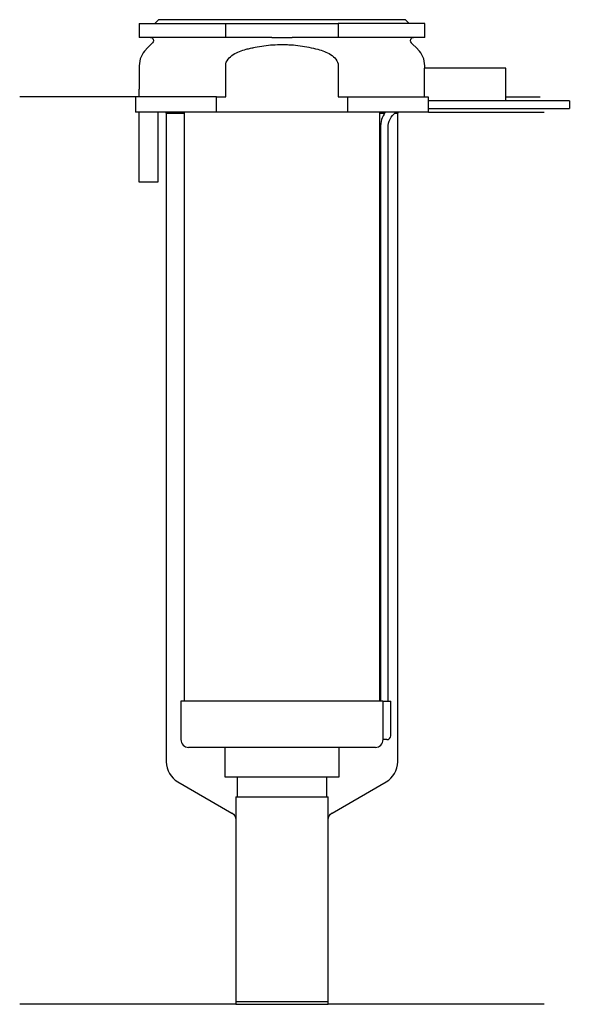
# Model space of a CAD drawing. Header units: millimetres. Extents: x 24 to 95, y 157 to 284.
import ezdxf

# ---------------------------------------------------------------- set-up
doc = ezdxf.new("R2010")
doc.units = ezdxf.units.MM
doc.layers.add('201', color=7, linetype='Continuous')
doc.layers.add('30', color=7, linetype='Continuous')

msp = doc.modelspace()

# ---------------------------------------------------------------- linework, layer by layer
at = {"layer": '201', "color": 113}
for p, q in [((38.53, 274.31), (23.53, 274.31)), ((38.53, 274.31), (38.53, 272.31)), ((86.53, 274.31), (90.99, 274.31)), ((42.43, 272.31), (42.53, 272.21)), ((42.53, 272.21), (42.53, 188.14)), ((42.53, 272.21), (44.83, 272.21)), ((70.23, 272.21), (70.84, 272.21)), ((72.15, 272.21), (72.53, 272.21)), ((72.53, 272.21), (72.63, 272.31)), ((72.53, 188.14), (72.53, 272.21)), ((76.53, 272.31), (91.53, 272.31)), ((44.03, 185.54), (51.03, 181.5)), ((64.02, 181.5), (71.03, 185.54)), ((51.53, 180.64), (51.53, 156.71)), ((63.52, 156.71), (63.52, 180.64)), ((51.53, 156.71), (23.53, 156.71)), ((51.53, 156.71), (63.52, 156.71)), ((91.53, 156.71), (63.52, 156.71))]:
    msp.add_line(p, q, dxfattribs=at)
for centre, start, end in [((45.53, 188.14), 180, 240), ((69.53, 188.14), 300, 360)]:
    msp.add_arc(centre, 3, start, end, dxfattribs=at)
at = {"layer": '201', "color": 113, "extrusion": (0, 0, -1)}
for centre, start, end in [((-50.53, 180.64), 120, 180), ((-64.52, 180.64), 0, 60)]:
    msp.add_arc(centre, 1, start, end, dxfattribs=at)
at = {"layer": '30', "color": 113}
for p, q in [((39.03, 283.81), (39.03, 282.01)), ((39.03, 283.81), (50.23, 283.81)), ((41.53, 284.31), (41.03, 283.81)), ((73.53, 284.31), (41.53, 284.31)), ((50.23, 283.81), (64.82, 283.81)), ((50.23, 282.01), (50.23, 283.81)), ((76.03, 283.81), (64.82, 283.81)), ((64.82, 283.81), (64.82, 282.01)), ((74.03, 283.81), (73.53, 284.31)), ((76.03, 282.01), (76.03, 283.81)), ((50.23, 282.01), (39.03, 282.01)), ((56.22, 282.01), (50.23, 282.01)), ((64.82, 282.01), (58.83, 282.01)), ((76.03, 282.01), (64.82, 282.01)), ((40.76, 281.33), (39.9, 280.48)), ((75.15, 280.48), (74.29, 281.33)), ((39.03, 278.35), (39.03, 275.31)), ((50.23, 274.31), (50.23, 278.35)), ((64.82, 278.35), (64.82, 274.31)), ((76.03, 278.01), (76.03, 278.35)), ((75.98, 278.01), (75.98, 274.31)), ((86.53, 278.01), (75.98, 278.01)), ((86.53, 273.81), (86.53, 278.01)), ((38.98, 275.31), (39.03, 275.31)), ((38.98, 275.31), (38.98, 274.31)), ((39.03, 274.31), (39.03, 275.31)), ((49.04, 274.31), (38.53, 274.31)), ((38.53, 274.31), (38.53, 272.31)), ((49.04, 272.31), (49.04, 274.31)), ((49.04, 274.31), (50.23, 274.31)), ((64.82, 274.31), (66.01, 274.31)), ((66.01, 274.31), (66.01, 272.31)), ((66.01, 274.31), (76.48, 274.31)), ((76.48, 274.31), (76.48, 273.81)), ((86.53, 273.81), (76.48, 273.81)), ((94.78, 273.81), (76.53, 273.81)), ((94.78, 273.81), (94.78, 272.81)), ((49.04, 272.31), (38.53, 272.31)), ((38.98, 272.31), (38.98, 263.31)), ((41.48, 263.31), (41.48, 272.31)), ((44.83, 272.31), (44.83, 196.01)), ((66.01, 272.31), (49.04, 272.31)), ((76.53, 272.31), (66.01, 272.31)), ((70.23, 196.01), (70.23, 272.31)), ((76.53, 272.31), (76.53, 272.81)), ((76.53, 272.81), (94.78, 272.81)), ((70.28, 270.31), (70.28, 196.01)), ((71.28, 196.01), (71.28, 270.31)), ((38.98, 263.31), (41.48, 263.31)), ((44.43, 196.01), (44.43, 191.01)), ((70.6, 196.01), (44.43, 196.01)), ((70.6, 196.01), (70.6, 191.51)), ((70.6, 196.01), (71.63, 196.01)), ((71.63, 191.51), (71.63, 196.01)), ((71.13, 191.01), (70.62, 191.01)), ((69.63, 190.01), (45.43, 190.01)), ((50.13, 190.01), (50.13, 186.19)), ((64.93, 186.19), (64.93, 190.01)), ((50.13, 186.19), (64.93, 186.19)), ((51.72, 186.19), (51.72, 183.59)), ((63.33, 183.59), (63.33, 186.19)), ((51.53, 183.59), (51.53, 157.09)), ((51.53, 183.59), (63.52, 183.59)), ((63.52, 157.09), (63.52, 183.59)), ((51.53, 157.09), (63.52, 157.09))]:
    msp.add_line(p, q, dxfattribs=at)
at = {"layer": '30', "color": 113, "extrusion": (0, 0, -1)}
for centre, radius, start, end in [((-40.48, 281.61), 0.4, 90, 225), ((-74.58, 281.61), 0.4, -45, 90), ((-73.78, 270.31), 2.5, 0, 53.1142)]:
    msp.add_arc(centre, radius, start, end, dxfattribs=at)
at = {"layer": '30', "color": 113}
for centre, radius, start, end in [((42.03, 278.35), 3, 135, 180), ((73.03, 278.35), 3, 0, 45), ((73.78, 270.31), 3.5, 145.092, 180), ((71.13, 191.51), 0.5, -90, 0), ((45.43, 191.01), 1, 180, 270), ((69.63, 191.01), 1, -90, 0)]:
    msp.add_arc(centre, radius, start, end, dxfattribs=at)
for points, knots in [([(56.22, 282.01), (56.65, 282.01), (57.08, 282.01), (57.54, 282.01), (57.57, 282.01), (57.62, 282.01), (57.7, 282.01), (57.9, 282.01), (58.06, 282.01), (58.39, 282.01), (58.61, 282.01), (58.83, 282.01)], [0, 0, 0, 0, 0.5, 0.5, 0.53125, 0.53125, 0.5625, 0.625, 0.75, 0.75, 1, 1, 1, 1]), ([(52.89, 280.48), (53.08, 280.53), (53.27, 280.57), (53.65, 280.66), (53.84, 280.7), (54.42, 280.82), (54.8, 280.89), (55.96, 281.04), (56.74, 281.1), (57.72, 281.1), (57.92, 281.09), (58.31, 281.08), (58.51, 281.07), (59.1, 281.03), (59.49, 280.99), (60.65, 280.83), (61.41, 280.67), (62.16, 280.48)], [0, 0, 0, 0, 0.0625, 0.0625, 0.125, 0.125, 0.25, 0.25, 0.5, 0.5, 0.5625, 0.5625, 0.625, 0.625, 0.75, 0.75, 1, 1, 1, 1]), ([(50.23, 278.35), (50.23, 278.96), (50.71, 279.47), (51.73, 280.12), (52.31, 280.32), (52.89, 280.48)], [0, 0, 0, 0, 0.5, 0.5, 1, 1, 1, 1]), ([(62.16, 280.48), (62.75, 280.32), (63.31, 280.12), (64.34, 279.47), (64.82, 278.97), (64.82, 278.35)], [0, 0, 0, 0, 0.5, 0.5, 1, 1, 1, 1]), ([(76.53, 272.81), (76.53, 272.83), (76.52, 272.84), (76.52, 272.86), (76.52, 272.88), (76.52, 272.92), (76.52, 272.94), (76.52, 273.01), (76.52, 273.06), (76.52, 273.18), (76.52, 273.25), (76.52, 273.35), (76.52, 273.38), (76.52, 273.44), (76.52, 273.47), (76.52, 273.53), (76.52, 273.56), (76.52, 273.62), (76.52, 273.64), (76.52, 273.69), (76.52, 273.71), (76.52, 273.75), (76.52, 273.76), (76.52, 273.79), (76.53, 273.8), (76.53, 273.81), (76.53, 273.81)], [0, 0, 0, 0, 0.124953, 0.124953, 0.18743, 0.18743, 0.249906, 0.249906, 0.37486, 0.37486, 0.499813, 0.499813, 0.562289, 0.562289, 0.624766, 0.624766, 0.687243, 0.687243, 0.749719, 0.749719, 0.812196, 0.812196, 0.874672, 0.874672, 0.937149, 1, 1, 1, 1]), ([(70.6, 191.51), (70.6, 191.46), (70.6, 191.4), (70.6, 191.3), (70.6, 191.25), (70.61, 191.16), (70.61, 191.12), (70.61, 191.06), (70.62, 191.04), (70.62, 191.03), (70.62, 191.02), (70.62, 191.01)], [0, 0, 0, 0, 0.208202, 0.208202, 0.416635, 0.416635, 0.625338, 0.625338, 0.835614, 0.835614, 1, 1, 1, 1])]:
    msp.add_open_spline(points, degree=3, knots=knots, dxfattribs=at)

doc.saveas('drawing.dxf')
